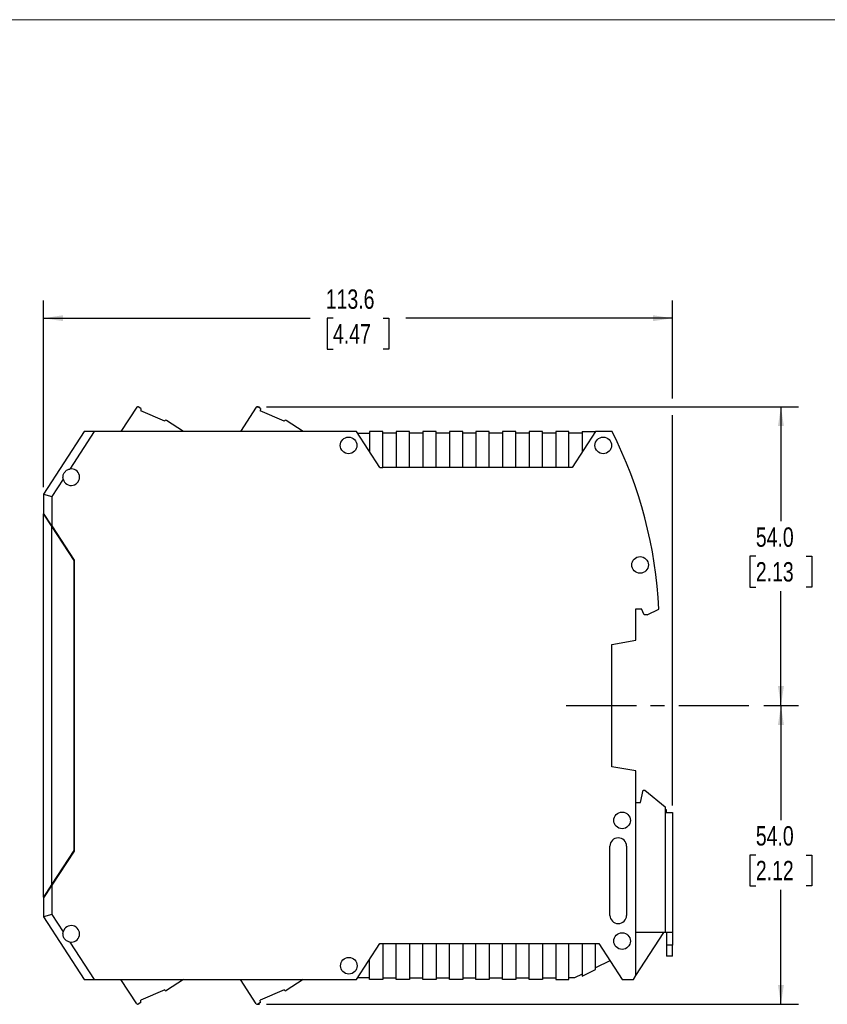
# Model space of a CAD drawing. Header units: millimetres. Extents: x 0 to 432, y 0 to 279.
# Tile 3 of 4: x 153 to 299, y 102 to 279. Entities that reach past the tile are written whole.
import ezdxf

# ---------------------------------------------------------------- set-up
doc = ezdxf.new("R2010")
doc.units = ezdxf.units.MM
doc.linetypes.add('CENTERX2', pattern=[20.32, 12.7, -2.54, 2.54, -2.54])
doc.layers.add('CENTER', color=40, linetype='CENTERX2')
doc.layers.add('DIMENSIONS', color=140, linetype='Continuous', lineweight=25)
doc.styles.add('SLDTEXTSTYLE0', font='TXT', dxfattribs={"width": 0.75})
doc.dimstyles.new('SLDDIMSTYLE1', dxfattribs={"dimtxt": 3.5, "dimasz": 3.5, "dimexe": 0, "dimexo": 0.0625, "dimgap": 0.875, "dimtad": 0, "dimtih": 1, "dimtoh": 1, "dimdec": 1, "dimrnd": 1e-09, "dimzin": 4, "dimdsep": 46, "dimtxsty": 'SLDTEXTSTYLE0', "dimsah": 1, "dimcen": 0.09, "dimadec": 0, "dimazin": 1, "dimtfac": 1, "dimtdec": 1, "dimtofl": 0, "dimtmove": 0, "dimatfit": 3, "dimfxl": 0, "dimfrac": 2, "dimtolj": 1, "dimtzin": 12, "dimarcsym": 0})
doc.dimstyles.new('SLDDIMSTYLE2', dxfattribs={"dimtxt": 3.5, "dimasz": 3.5, "dimexe": 0, "dimexo": 0.0625, "dimgap": 0.875, "dimtad": 0, "dimtih": 1, "dimtoh": 1, "dimdec": 1, "dimrnd": 1e-09, "dimzin": 12, "dimdsep": 46, "dimtxsty": 'SLDTEXTSTYLE0', "dimsah": 1, "dimcen": 0.09, "dimadec": 0, "dimazin": 3, "dimtfac": 1, "dimtdec": 1, "dimtofl": 0, "dimtmove": 0, "dimatfit": 3, "dimfxl": 0, "dimfrac": 2, "dimtolj": 1, "dimtzin": 12, "dimarcsym": 0})

# ---------------------------------------------------------------- blocks, each defined once
blk = doc.blocks.new('_D_3')
at = {"layer": 'DIMENSIONS'}
for p, q in [((287.84, 155.5), (294.09, 155.5)), ((290.92, 155.5), (290.92, 134.81)), ((286.39, 128.48), (285.33, 128.48)), ((285.33, 128.48), (285.33, 122.93)), ((295.45, 128.48), (296.51, 128.48)), ((296.51, 128.48), (296.51, 122.93)), ((285.33, 122.93), (286.39, 122.93)), ((296.51, 122.93), (295.45, 122.93)), ((290.92, 101.53), (290.92, 122.22)), ((197.99, 101.53), (294.09, 101.53))]:
    blk.add_line(p, q, dxfattribs=at)
for points in [[(290.92, 155.5), (290.38, 152), (291.46, 152)], [(290.92, 101.53), (291.46, 105.03), (290.38, 105.03)]]:
    blk.add_solid(points, dxfattribs=at)
at = {"layer": 'DIMENSIONS', "char_height": 3.5, "attachment_point": 1, "style": 'SLDTEXTSTYLE0'}
for s, insert in [('54.0', (286.39, 133.71)), ('2.12', (286.39, 127.44))]:
    blk.add_mtext(s, dxfattribs=dict(at, insert=insert))
blk = doc.blocks.new('_D_4')
at = {"layer": 'DIMENSIONS'}
for p, q in [((197.99, 209.47), (294.09, 209.47)), ((290.92, 209.47), (290.92, 188.78)), ((286.39, 182.46), (285.33, 182.46)), ((285.33, 182.46), (285.33, 176.9)), ((295.45, 182.46), (296.51, 182.46)), ((296.51, 182.46), (296.51, 176.9)), ((285.33, 176.9), (286.39, 176.9)), ((290.92, 155.5), (290.92, 176.19)), ((296.51, 176.9), (295.45, 176.9)), ((287.84, 155.5), (294.09, 155.5))]:
    blk.add_line(p, q, dxfattribs=at)
for points in [[(290.92, 209.47), (290.38, 205.97), (291.46, 205.97)], [(290.92, 155.5), (291.46, 159), (290.38, 159)]]:
    blk.add_solid(points, dxfattribs=at)
at = {"layer": 'DIMENSIONS', "char_height": 3.5, "attachment_point": 1, "style": 'SLDTEXTSTYLE0'}
for s, insert in [('54.0', (286.39, 187.68)), ('2.13', (286.39, 181.41))]:
    blk.add_mtext(s, dxfattribs=dict(at, insert=insert))
blk = doc.blocks.new('_D_5')
at = {"layer": 'DIMENSIONS'}
for p, q in [((157.73, 194.97), (157.73, 228.65)), ((271.33, 210.97), (271.33, 228.65)), ((157.73, 225.47), (205.87, 225.47)), ((210.01, 225.45), (208.94, 225.45)), ((208.94, 225.45), (208.94, 219.89)), ((219.06, 225.45), (220.12, 225.45)), ((220.12, 225.45), (220.12, 219.89)), ((271.33, 225.47), (223.19, 225.47)), ((208.94, 219.89), (210.01, 219.89)), ((220.12, 219.89), (219.06, 219.89)), ((271.33, 137.47), (271.33, 207.97))]:
    blk.add_line(p, q, dxfattribs=at)
for points in [[(157.73, 225.47), (161.23, 224.94), (161.23, 226.01)], [(271.33, 225.47), (267.83, 226.01), (267.83, 224.94)]]:
    blk.add_solid(points, dxfattribs=at)
at = {"layer": 'DIMENSIONS', "char_height": 3.5, "attachment_point": 1, "style": 'SLDTEXTSTYLE0'}
for s, insert in [('113.6', (208.71, 230.67)), ('4.47', (210.01, 224.4))]:
    blk.add_mtext(s, dxfattribs=dict(at, insert=insert))

msp = doc.modelspace()

# ---------------------------------------------------------------- linework, layer by layer
at = {"color": 7, "linetype": 'Continuous', "lineweight": 18}
msp.add_line((0, 279.4), (431.8, 279.4), dxfattribs=at)
for p, q in [((174.55, 209.38), (171.71, 205)), ((175.31, 209.16), (174.82, 209.45)), ((175.31, 209.16), (175.28, 208.72)), ((179.61, 206.88), (175.28, 208.72)), ((196.15, 209.38), (193.31, 205)), ((196.91, 209.16), (196.42, 209.45)), ((196.91, 209.16), (196.88, 208.72)), ((201.21, 206.88), (196.88, 208.72)), ((179.61, 206.88), (179.65, 206.94)), ((183.01, 205), (179.92, 207)), ((201.21, 206.88), (201.25, 206.94)), ((204.61, 205), (201.52, 207)), ((165.07, 205), (157.73, 193.7)), ((166.86, 205), (162.46, 198.22)), ((166.86, 205), (165.07, 205)), ((214.23, 205), (166.86, 205)), ((218.45, 198.5), (214.23, 205)), ((214.43, 204.7), (216.63, 204.7)), ((216.63, 205), (216.63, 201.3)), ((219.03, 205), (216.63, 205)), ((219.03, 198.5), (219.03, 205)), ((221.43, 204.7), (219.03, 204.7)), ((221.43, 205), (221.43, 198.5)), ((223.83, 205), (221.43, 205)), ((223.83, 198.5), (223.83, 205)), ((226.23, 204.7), (223.83, 204.7)), ((226.23, 205), (226.23, 198.5)), ((228.63, 205), (226.23, 205)), ((228.63, 198.5), (228.63, 205)), ((231.03, 204.7), (228.63, 204.7)), ((231.03, 205), (231.03, 198.5)), ((233.43, 205), (231.03, 205)), ((233.43, 198.5), (233.43, 205)), ((235.83, 204.7), (233.43, 204.7)), ((235.83, 205), (235.83, 198.5)), ((238.23, 205), (235.83, 205)), ((238.23, 198.5), (238.23, 205)), ((240.63, 204.7), (238.23, 204.7)), ((240.63, 205), (240.63, 198.5)), ((243.03, 205), (240.63, 205)), ((243.03, 198.5), (243.03, 205)), ((245.43, 204.7), (243.03, 204.7)), ((245.43, 205), (245.43, 198.5)), ((247.83, 205), (245.43, 205)), ((247.83, 198.5), (247.83, 205)), ((250.23, 204.7), (247.83, 204.7)), ((250.23, 205), (250.23, 198.5)), ((252.63, 205), (250.23, 205)), ((252.63, 198.5), (252.63, 205)), ((255.03, 204.7), (252.63, 204.7)), ((257.43, 205), (253.21, 198.5)), ((255.03, 205), (255.03, 201.3)), ((255.03, 205), (257.43, 205)), ((260.42, 205), (257.43, 205)), ((218.45, 198.5), (219.03, 198.5)), ((221.43, 198.5), (219.03, 198.5)), ((223.83, 198.5), (221.43, 198.5)), ((226.23, 198.5), (223.83, 198.5)), ((228.63, 198.5), (226.23, 198.5)), ((231.03, 198.5), (228.63, 198.5)), ((233.43, 198.5), (231.03, 198.5)), ((235.83, 198.5), (233.43, 198.5)), ((238.23, 198.5), (235.83, 198.5)), ((240.63, 198.5), (238.23, 198.5)), ((243.03, 198.5), (240.63, 198.5)), ((245.43, 198.5), (243.03, 198.5)), ((247.83, 198.5), (245.43, 198.5)), ((250.23, 198.5), (247.83, 198.5)), ((252.63, 198.5), (250.23, 198.5)), ((253.21, 198.5), (252.63, 198.5)), ((161.27, 196.4), (159.23, 193.25)), ((157.73, 193.7), (159.23, 193.25)), ((157.73, 193.7), (157.73, 190.25)), ((159.23, 193.25), (159.23, 187.94)), ((159.23, 187.94), (157.73, 190.25)), ((157.73, 190.25), (157.73, 190.1)), ((157.73, 120.9), (157.73, 190.1)), ((157.73, 190.1), (159.23, 187.79)), ((158.98, 188.32), (158.98, 188.17)), ((159.18, 188.01), (159.18, 187.86)), ((159.23, 187.94), (163.23, 181.78)), ((159.23, 187.79), (163.18, 181.7)), ((159.23, 123.21), (159.23, 187.79)), ((163.18, 181.7), (163.18, 129.29)), ((163.23, 181.78), (163.23, 129.22)), ((264.73, 173), (265.73, 173)), ((264.73, 167.31), (264.73, 173)), ((266.24, 171.9), (265.73, 173)), ((266.73, 171.9), (268.89, 172.9)), ((266.73, 171.9), (266.24, 171.9)), ((260.38, 166.55), (264.73, 167.31)), ((260.38, 144.45), (260.38, 166.55)), ((264.73, 143.68), (260.38, 144.45)), ((264.73, 106.73), (264.73, 143.68)), ((265.53, 138), (266.03, 140.2)), ((266.03, 140.2), (266.33, 140.2)), ((266.33, 140.2), (270.03, 137.2)), ((264.73, 138), (265.53, 138)), ((270.03, 137.2), (270.03, 136.2)), ((270.23, 136.65), (270.03, 136.65)), ((270.03, 136.2), (270.03, 114.5)), ((270.03, 136.2), (271.33, 136.2)), ((270.23, 136.2), (270.23, 136.65)), ((271.33, 136.2), (271.33, 114.5)), ((260.03, 117.6), (260.03, 130.1)), ((263.03, 130.1), (263.03, 117.6)), ((163.18, 129.29), (159.23, 123.21)), ((163.23, 129.22), (159.23, 123.06)), ((159.23, 123.21), (157.73, 120.9)), ((159.23, 123.06), (157.73, 120.75)), ((158.98, 122.82), (158.98, 122.67)), ((159.18, 123.13), (159.18, 122.98)), ((159.23, 123.06), (159.23, 117.74)), ((157.73, 120.9), (157.73, 120.75)), ((157.73, 120.75), (157.73, 117.3)), ((159.23, 117.74), (157.73, 117.3)), ((159.23, 117.74), (161.27, 114.6)), ((157.73, 117.3), (165.07, 106)), ((270.03, 114.5), (264.73, 114.5)), ((264.73, 106.73), (269.78, 114.5)), ((271.33, 114.5), (270.03, 114.5)), ((270.23, 114.5), (270.23, 112.2)), ((271.33, 114.5), (271.33, 112.2)), ((162.46, 112.77), (166.86, 106)), ((214.23, 106), (218.45, 112.5)), ((218.45, 112.5), (219.03, 112.5)), ((219.03, 112.5), (221.43, 112.5)), ((219.03, 112.5), (219.03, 106)), ((221.43, 112.5), (223.83, 112.5)), ((221.43, 106), (221.43, 112.5)), ((223.83, 112.5), (226.23, 112.5)), ((223.83, 112.5), (223.83, 106)), ((226.23, 112.5), (228.63, 112.5)), ((226.23, 106), (226.23, 112.5)), ((228.63, 112.5), (231.03, 112.5)), ((228.63, 112.5), (228.63, 106)), ((231.03, 112.5), (233.43, 112.5)), ((231.03, 106), (231.03, 112.5)), ((233.43, 112.5), (235.83, 112.5)), ((233.43, 112.5), (233.43, 106)), ((235.83, 112.5), (238.23, 112.5)), ((235.83, 106), (235.83, 112.5)), ((238.23, 112.5), (240.63, 112.5)), ((238.23, 112.5), (238.23, 106)), ((240.63, 112.5), (243.03, 112.5)), ((240.63, 106), (240.63, 112.5)), ((243.03, 112.5), (245.43, 112.5)), ((243.03, 112.5), (243.03, 106)), ((245.43, 112.5), (247.83, 112.5)), ((245.43, 106), (245.43, 112.5)), ((247.83, 112.5), (250.23, 112.5)), ((247.83, 112.5), (247.83, 106)), ((250.23, 112.5), (252.63, 112.5)), ((250.23, 112.5), (250.23, 106)), ((252.63, 112.5), (255.03, 112.5)), ((252.63, 106), (252.63, 112.5)), ((255.03, 112.5), (257.43, 112.5)), ((255.03, 112.5), (255.03, 106.63)), ((257.43, 112.5), (258.01, 112.5)), ((257.43, 107.8), (257.43, 112.5)), ((258.01, 112.5), (262.23, 106)), ((271.33, 112.2), (270.23, 112.2)), ((270.23, 112.2), (270.23, 110.2)), ((271.33, 110.2), (271.33, 112.2)), ((216.63, 106), (216.63, 109.69)), ((260.02, 109.4), (257.43, 108.13)), ((271.33, 110.2), (270.23, 110.2)), ((255.03, 106.96), (253.66, 106.3)), ((255.03, 106.63), (257.43, 107.8)), ((264.26, 106), (264.73, 106.73)), ((165.07, 106), (166.86, 106)), ((166.86, 106), (214.23, 106)), ((174.55, 101.62), (171.71, 106)), ((182.99, 106), (179.92, 104)), ((196.15, 101.62), (193.31, 106)), ((204.59, 106), (201.52, 104)), ((216.63, 106.3), (214.43, 106.3)), ((219.03, 106), (216.63, 106)), ((219.03, 106.3), (221.43, 106.3)), ((223.83, 106), (221.43, 106)), ((223.83, 106.3), (226.23, 106.3)), ((228.63, 106), (226.23, 106)), ((228.63, 106.3), (231.03, 106.3)), ((233.43, 106), (231.03, 106)), ((233.43, 106.3), (235.83, 106.3)), ((238.23, 106), (235.83, 106)), ((238.23, 106.3), (240.63, 106.3)), ((243.03, 106), (240.63, 106)), ((243.03, 106.3), (245.43, 106.3)), ((247.83, 106), (245.43, 106)), ((247.83, 106.3), (250.23, 106.3)), ((250.23, 106), (252.63, 106)), ((253.66, 106.3), (252.63, 106.3)), ((262.23, 106), (264.26, 106)), ((179.61, 104.12), (175.28, 102.28)), ((179.61, 104.12), (179.65, 104.06)), ((201.21, 104.12), (196.88, 102.28)), ((201.21, 104.12), (201.25, 104.06)), ((175.31, 101.84), (174.82, 101.55)), ((175.31, 101.84), (175.28, 102.28)), ((196.91, 101.84), (196.42, 101.55)), ((196.91, 101.84), (196.88, 102.28))]:
    msp.add_line(p, q)
for centre in [(212.83, 202.5), (258.83, 202.5), (265.48, 180.9), (262.23, 134.75), (262.23, 112.95), (212.87, 108.5)]:
    msp.add_circle(centre, 1.5)
for centre, radius, start, end in [((174.72, 209.27), 0.2, 59.5, 147), ((196.32, 209.27), 0.2, 59.5, 147), ((179.81, 206.83), 0.2, 57, 147), ((201.41, 206.83), 0.2, 57, 147), ((188.98, 169), 80, 2.7977, 26.7437), ((162.73, 196.75), 1.5, 193.5173, 100.4827), ((261.53, 130.1), 1.5, 0, 180), ((261.53, 117.6), 1.5, 180, 0), ((162.73, 114.25), 1.5, 259.5173, 166.4827), ((179.81, 104.17), 0.2, 213, 303), ((201.41, 104.17), 0.2, 213, 303), ((174.72, 101.73), 0.2, 213, 300.5), ((196.32, 101.73), 0.2, 213, 300.5)]:
    msp.add_arc(centre, radius, start, end)
for points in [[(161.27, 196.4), (161.25, 196.5), (161.24, 196.6), (161.23, 196.8), (161.24, 196.9), (161.27, 197.1), (161.3, 197.2), (161.37, 197.39), (161.42, 197.48), (161.58, 197.73), (161.73, 197.88), (161.98, 198.05), (162.07, 198.1), (162.26, 198.17), (162.36, 198.2), (162.46, 198.22)], [(162.46, 112.77), (162.36, 112.79), (162.26, 112.82), (162.07, 112.89), (161.98, 112.94), (161.81, 113.05), (161.74, 113.12), (161.59, 113.26), (161.53, 113.34), (161.36, 113.6), (161.29, 113.79), (161.24, 114.09), (161.23, 114.19), (161.24, 114.4), (161.25, 114.5), (161.27, 114.6)]]:
    msp.add_open_spline(points, degree=3, knots=[0, 0, 0, 0, 0.125, 0.125, 0.25, 0.25, 0.375, 0.375, 0.5, 0.5, 0.75, 0.75, 0.875, 0.875, 1, 1, 1, 1])
at = {"layer": 'CENTER'}
msp.add_line((252.13, 155.5), (286.57, 155.5), dxfattribs=at)
at = {"layer": 'DIMENSIONS'}
for p, q in [((196.32, 209.47), (196.72, 209.47)), ((196.32, 101.53), (196.72, 101.53))]:
    msp.add_line(p, q, dxfattribs=at)

# ---------------------------------------------------------------- dimensions: what is measured, and where the dimension line sits
dim = msp.add_linear_dim(base=(271.33, 225.47), p1=(157.73, 193.7), p2=(271.33, 136.2), dimstyle='SLDDIMSTYLE2', dxfattribs=at)
dim.commit()
dim.dimension.update_dxf_attribs({"geometry": '_D_5', "text_midpoint": (214.53, 225.47), "dimtype": 160})
for base, p1, p2, picture, middle in [((290.92, 209.47), (286.57, 155.5), (196.72, 209.47), '_D_4', (290.92, 182.48)), ((290.92, 155.5), (196.72, 101.53), (286.57, 155.5), '_D_3', (290.92, 128.51))]:
    dim = msp.add_linear_dim(base=base, p1=p1, p2=p2, angle=90, dimstyle='SLDDIMSTYLE1', dxfattribs=at)
    dim.commit()
    dim.dimension.update_dxf_attribs({"geometry": picture, "text_midpoint": middle, "dimtype": 160})

doc.saveas('drawing.dxf')
